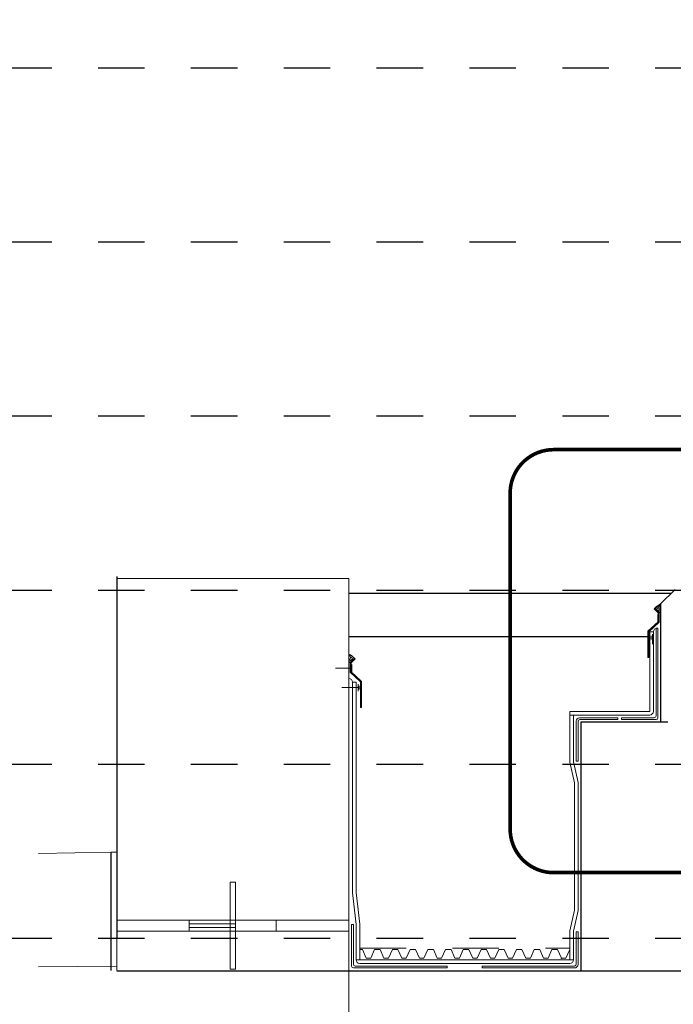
# Paper-space layout 'Layout1 (5)' of a CAD drawing. Header units: feet. Extents: x -61 to 79, y 0 to 11.
# Tile 4 of 16: x 3.75 to 5.16, y 1.69 to 3.81. Entities that reach past the tile are written whole.
import ezdxf
from ezdxf import colors
from ezdxf.entities.mleader import LeaderData, LeaderLine
from ezdxf.math import Vec2, Vec3

# ---------------------------------------------------------------- set-up
doc = ezdxf.new("R2010")
doc.units = ezdxf.units.FT
doc.header["$LTSCALE"] = 0.1
doc.header["$MEASUREMENT"] = 0
for name, pattern in [('Framing Section$0$DASHED', [0.75, 0.5, -0.25]), ('Framing Section$0$DGN Style 2', [10.034255, 6.020553, -4.013702]), ('Framing Section$0$DGN Style 3', [9.381796, 6.701283, -2.680513])]:
    doc.linetypes.add(name, pattern=pattern)
doc.layers.get('0').update_dxf_attribs({"color": 252})
for name, color, linetype, lineweight in [('Framing Section$0$BR_P_Slab_Object', 3, 'Continuous', 30), ('Framing Section$0$PV_P_Walk', 252, 'Continuous', 13), ('Framing Section$0$SC_Scratch6', 252, 'Continuous', 0), ('Framing Section$0$SC_Scratch7', 252, 'Continuous', 0), ('Framing Section$0$VG_P_Cells', 30, 'Continuous', 13), ('Framing Section$0$VG_P_Landscape_Limits', 3, 'Continuous', 0)]:
    doc.layers.add(name, color=color, linetype=linetype, lineweight=lineweight)
for name, color, linetype in [('Framing Section$0$L-ANNO-ELEVATION', 252, 'Framing Section$0$DASHED'), ('Framing Section$0$L-ANNO-NOTE', 30, 'Continuous'), ('Framing Section$0$L-DETL-ANNO', 190, 'Continuous'), ('Framing Section$0$L-SITE-FOUNDATION', 1, 'Continuous'), ('Framing Section$0$L-SITE-PLANTER', 30, 'Continuous'), ('Framing Section$0$L-SITE-SOIL', 13, 'Continuous')]:
    doc.layers.add(name, color=color, linetype=linetype)
doc.styles.add('Framing Section$0$ARIAL', font='arial.ttf', dxfattribs={"width": 0.9})

# ---------------------------------------------------------------- blocks, each defined once
blk = doc.blocks.new('*U331')
at = {"linetype": 'Framing Section$0$DASHED', "ltscale": 0.5, "const_width": 0.0104}
blk.add_lwpolyline([(0.125, 1.2152), (1.5694, 1.2152, -0.414214), (1.6944, 1.0902), (1.6944, 0.125, -0.414214), (1.5694, 0), (0.125, 0, -0.414214), (0, 0.125), (0, 1.0902, -0.414214)], format="xyb", close=True, dxfattribs=at)
blk = doc.blocks.new('Framing Section')
at = {"layer": 'Framing Section$0$SC_Scratch6'}
h = blk.add_hatch(dxfattribs=at)
h.set_pattern_fill('AR-SAND', color=256, scale=0.012, angle=-8.260491, style=0, pattern_type=2)
h.set_pattern_definition([(142.4995, (-13.85901, -61.61395), (0.00393806, 0.12042622), [0, -0.0949998, 0, -0.1062498, 0, -0.10156224]), (172.4995, (-13.85901, -61.61395), (-0.1106096, 0.1763852), [0, -0.05124984, 0, -0.0856248, 0, -0.03281244]), (212.4995, (-13.78213, -61.61394), (-0.19463336, 0.0003555), [0, -0.03124992, 0, -0.11249976, 0, -0.1468752]), (222.4995, (-13.78213, -61.61394), (-0.1878821, 0.0548563), [0, -0.01562496, 0, -0.07374984, 0, -0.08437488])])
h.paths.add_polyline_path([(-26.2448, -35.2836, -0.0853641), (-25.8244, -34.9715), (-25.8244, -35.5694), (-25.959, -35.5694)])
h = blk.add_hatch(dxfattribs=at)
h.set_pattern_fill('AR-SAND', color=256, scale=0.012, angle=-8.260491, style=0, pattern_type=2)
h.set_pattern_definition([(142.4995, (-13.85901, -61.61395), (0.00393806, 0.12042622), [0, -0.0949998, 0, -0.1062498, 0, -0.10156224]), (172.4995, (-13.85901, -61.61395), (-0.1106096, 0.1763852), [0, -0.05124984, 0, -0.0856248, 0, -0.03281244]), (212.4995, (-13.78213, -61.61394), (-0.19463336, 0.0003555), [0, -0.03124992, 0, -0.11249976, 0, -0.1468752]), (222.4995, (-13.78213, -61.61394), (-0.1878821, 0.0548563), [0, -0.01562496, 0, -0.07374984, 0, -0.08437488])])
h.paths.add_polyline_path([(-26.2448, -35.2836, -0.0853641), (-25.8244, -34.9715), (-25.8244, -35.5694), (-25.959, -35.5694)])
h = blk.add_hatch(dxfattribs=at)
h.set_pattern_fill('AR-SAND', color=256, scale=0.012, angle=-8.260491, style=0, pattern_type=2)
h.set_pattern_definition([(37.5, (-59.82516, -65.10369), (-0.00393705, 0.12042625), [0, -0.0949998, 0, -0.1062498, 0, -0.10156224]), (7.5, (-59.82516, -65.10369), (0.1106111, 0.1763843), [0, -0.05124984, 0, -0.0856248, 0, -0.03281244]), (327.5, (-59.90203, -65.10368), (0.19463336, 0.00035386), [0, -0.03124992, 0, -0.11249976, 0, -0.1468752]), (317.5, (-59.90203, -65.10368), (0.1878826, 0.0548548), [0, -0.01562496, 0, -0.07374984, 0, -0.08437488])])
h.paths.add_polyline_path([(-46.8976, -38.7387, 0.0853641), (-47.318, -38.4265), (-47.318, -39.0244), (-47.1833, -39.0244)])
h = blk.add_hatch(dxfattribs=at)
h.set_pattern_fill('AR-SAND', color=256, scale=0.012, angle=-8.260491, style=0, pattern_type=2)
h.set_pattern_definition([(37.5, (-59.82516, -65.10369), (-0.00393705, 0.12042625), [0, -0.0949998, 0, -0.1062498, 0, -0.10156224]), (7.5, (-59.82516, -65.10369), (0.1106111, 0.1763843), [0, -0.05124984, 0, -0.0856248, 0, -0.03281244]), (327.5, (-59.90203, -65.10368), (0.19463336, 0.00035386), [0, -0.03124992, 0, -0.11249976, 0, -0.1468752]), (317.5, (-59.90203, -65.10368), (0.1878826, 0.0548548), [0, -0.01562496, 0, -0.07374984, 0, -0.08437488])])
h.paths.add_polyline_path([(-46.8976, -38.7387, 0.0853641), (-47.318, -38.4265), (-47.318, -39.0244), (-47.1833, -39.0244)])
at = {"layer": 'Framing Section$0$BR_P_Slab_Object', "lineweight": 0}
blk.add_line((-63.693, -52.0892), (-63.318, -52.0892), dxfattribs=at)
blk.add_line((-63.693, -52.0892), (-63.318, -52.0892), dxfattribs=at)
at = {"layer": 'Framing Section$0$BR_P_Slab_Object'}
for p, q in [((-63.693, -60.2526), (-63.693, -52.0993)), ((-63.693, -60.2526), (-63.693, -52.0993)), ((-63.318, -60.2557), (19.6816, -60.2616)), ((-63.318, -60.2557), (19.6816, -60.2616))]:
    blk.add_line(p, q, dxfattribs=at)
at = {"layer": 'Framing Section$0$BR_P_Slab_Object', "flags": 128}
for points in [[(-25.8244, -34.9715), (-25.8244, -43.13)], [(-25.8244, -36.6399), (-25.8244, -43.13)], [(-25.3244, -43.13), (-31.3308, -43.13), (-31.3308, -51.0894)], [(-25.3244, -43.13), (-31.3308, -43.13), (-31.3308, -60.2549)], [(-25.8244, -43.13), (-31.3308, -43.13), (-31.3308, -51.0894)], [(-25.8244, -43.13), (-31.3308, -43.13), (-31.3308, -60.2549)]]:
    blk.add_lwpolyline(points, dxfattribs=at)
at = {"layer": 'Framing Section$0$L-ANNO-ELEVATION'}
for points in [[(297.0024, 1.9685), (-115.4796, 1.9685)], [(297.0024, -10.0315), (-115.4796, -10.0315)], [(297.0024, -22.0315), (-115.4796, -22.0315)], [(297.0024, -34.0315), (-115.4796, -34.0315)], [(297.0024, -46.0315), (-115.4796, -46.0315)], [(297.0024, -58.0315), (-115.4796, -58.0315)]]:
    blk.add_lwpolyline(points, dxfattribs=at)
at = {"layer": 'Framing Section$0$L-SITE-FOUNDATION'}
blk.add_lwpolyline([(-25.8244, -34.9715), (-24.8244, -33.9715)], dxfattribs=at)
at = {"layer": 'Framing Section$0$L-SITE-PLANTER'}
blk.add_lwpolyline([(-63.3104, -33.0715), (-63.3104, -58.0315)], dxfattribs=at)
at = {"layer": 'Framing Section$0$L-SITE-SOIL'}
for points in [[(-47.318, -34.2215), (-25.0744, -34.2215)], [(-47.318, -37.2215), (-26.6331, -37.2215)]]:
    blk.add_lwpolyline(points, dxfattribs=at)
at = {"layer": 'Framing Section$0$PV_P_Walk'}
for p, q in [((-63.693, -52.0892), (-68.7001, -52.1674)), ((-63.693, -52.0892), (-68.7001, -52.1674)), ((13.182, -60.2719), (-47.318, -60.2538)), ((-47.318, -60.2538), (-31.3308, -60.2549)), ((13.182, -60.2719), (-47.318, -60.2538)), ((-47.318, -60.2538), (-31.3308, -60.2549))]:
    blk.add_line(p, q, dxfattribs=at)
at = {"layer": 'Framing Section$0$SC_Scratch6'}
for p, q in [((-26.2193, -35.2575), (-26.2661, -35.3065)), ((-26.2193, -35.2575), (-26.2661, -35.3065)), ((-26.2193, -35.2575), (-25.9278, -35.5566)), ((-26.2193, -35.2575), (-25.9278, -35.5566)), ((-26.2661, -35.3065), (-25.9903, -35.5823)), ((-26.2661, -35.3065), (-25.9903, -35.5823)), ((-26.0281, -36.1947), (-26.0281, -35.6947)), ((-26.0281, -36.1947), (-26.0281, -35.6947)), ((-25.9903, -35.5823), (-25.9899, -36.1979)), ((-25.9903, -35.5823), (-25.9899, -36.1979)), ((-25.9278, -35.5566), (-25.9274, -36.225)), ((-25.9278, -35.5566), (-25.9274, -36.225)), ((-25.9899, -36.1979), (-26.6956, -36.8563)), ((-25.9899, -36.1979), (-26.6956, -36.8563)), ((-25.9274, -36.225), (-26.6331, -36.8835)), ((-25.9274, -36.225), (-26.6331, -36.8835)), ((-26.0119, -36.6318), (-26.1369, -36.6318)), ((-26.0119, -36.6318), (-26.1369, -36.6318)), ((-26.1369, -42.6925), (-26.1369, -36.647)), ((-26.0119, -42.8175), (-26.0119, -36.6318)), ((-26.6956, -36.8563), (-26.6956, -38.6609)), ((-26.6956, -36.8563), (-26.6956, -38.6609)), ((-26.6331, -36.8835), (-26.6331, -38.6609)), ((-26.6331, -36.8835), (-26.6331, -38.6609)), ((-26.3244, -36.8964), (-26.5744, -36.8964)), ((-26.3244, -36.8964), (-26.5744, -36.8964)), ((-26.5744, -42.38), (-26.5744, -36.8964)), ((-26.4705, -37.1766), (-26.4705, -37.4266)), ((-26.4705, -37.1766), (-26.4705, -37.4266)), ((-26.3244, -42.38), (-26.3244, -36.8964)), ((-26.6331, -38.6609), (-26.6956, -38.6609)), ((-26.6331, -38.6609), (-26.6956, -38.6609)), ((-47.2146, -39.0117), (-47.215, -39.6801)), ((-47.2146, -39.0117), (-47.215, -39.6801)), ((-46.9231, -38.7126), (-47.2146, -39.0117)), ((-46.9231, -38.7126), (-47.2146, -39.0117)), ((-47.1521, -39.0374), (-47.1525, -39.6529)), ((-47.1521, -39.0374), (-47.1525, -39.6529)), ((-46.8763, -38.7615), (-47.1521, -39.0374)), ((-46.8763, -38.7615), (-47.1521, -39.0374)), ((-47.1142, -39.6498), (-47.1142, -39.1498)), ((-47.1142, -39.6498), (-47.1142, -39.1498)), ((-46.9231, -38.7126), (-46.8763, -38.7615)), ((-46.9231, -38.7126), (-46.8763, -38.7615)), ((-26.5744, -42.38), (-26.5744, -39.0804)), ((-26.3244, -42.38), (-26.3244, -39.0804)), ((-26.1369, -42.6925), (-26.1369, -38.8158)), ((-26.0119, -42.8175), (-26.0119, -38.8158)), ((-47.1142, -39.3998), (-48.2425, -39.3998)), ((-47.1142, -39.3998), (-48.2425, -39.3998)), ((-47.215, -39.6801), (-46.5092, -40.3385)), ((-47.215, -39.6801), (-46.5092, -40.3385)), ((-47.1525, -39.6529), (-46.4467, -40.3114)), ((-47.1525, -39.6529), (-46.4467, -40.3114)), ((-47.0607, -54.882), (-47.0607, -40.366)), ((-47.0607, -40.366), (-46.8107, -40.366)), ((-47.0607, -54.882), (-47.0607, -40.366)), ((-47.0607, -40.366), (-46.8107, -40.366)), ((-46.8107, -54.8682), (-46.8107, -40.366)), ((-46.8107, -54.8682), (-46.8107, -40.366)), ((-46.603, -40.616), (-46.603, -40.866)), ((-46.603, -40.616), (-46.603, -40.866)), ((-46.5092, -40.3385), (-46.5092, -42.116)), ((-46.5092, -40.3385), (-46.5092, -42.116)), ((-46.4467, -40.3114), (-46.4467, -42.116)), ((-46.4467, -40.3114), (-46.4467, -42.116)), ((-46.6784, -40.741), (-47.8067, -40.741)), ((-46.6784, -40.741), (-47.8067, -40.741)), ((-46.5092, -42.116), (-46.4467, -42.116)), ((-46.5092, -42.116), (-46.4467, -42.116)), ((-32.09, -42.38), (-26.5744, -42.38)), ((-32.09, -45.8728), (-32.09, -42.38)), ((-32.09, -42.38), (-26.5744, -42.38)), ((-32.09, -45.8728), (-32.09, -42.38)), ((-32.09, -42.63), (-26.5744, -42.63)), ((-32.09, -42.63), (-26.5744, -42.63)), ((-31.84, -45.8469), (-31.84, -42.63)), ((-31.84, -45.8469), (-31.84, -42.63)), ((-31.6525, -43.0575), (-31.6521, -45.8175)), ((-31.6525, -43.0575), (-31.6521, -45.8175)), ((-31.5183, -45.8175), (-31.5183, -43.0625)), ((-31.5183, -45.8175), (-31.5183, -43.0625)), ((-28.7775, -42.8175), (-31.4125, -42.8175)), ((-28.7775, -42.8175), (-31.4125, -42.8175)), ((-28.7775, -42.9425), (-31.3983, -42.9425)), ((-28.7775, -42.9425), (-31.3983, -42.9425)), ((-28.7775, -42.8175), (-28.7775, -42.9425)), ((-28.7775, -42.8175), (-28.7775, -42.9425)), ((-28.5119, -42.8175), (-26.2618, -42.8175)), ((-28.5119, -42.8175), (-28.5119, -42.9425)), ((-28.5119, -42.8175), (-26.2618, -42.8175)), ((-28.5119, -42.8175), (-28.5119, -42.9425)), ((-28.5119, -42.9425), (-26.1369, -42.9425)), ((-28.5119, -42.9425), (-26.1369, -42.9425)), ((-32.09, -45.8728), (-31.7679, -47.3048)), ((-32.09, -45.8728), (-31.7679, -47.3048)), ((-31.84, -45.8469), (-31.5183, -47.277)), ((-31.84, -45.8469), (-31.5183, -47.277)), ((-31.6521, -45.8175), (-31.5183, -45.8175)), ((-31.6521, -45.8175), (-31.5183, -45.8175)), ((-31.7679, -56.0801), (-31.7679, -47.3048)), ((-31.7679, -56.0801), (-31.7679, -47.3048)), ((-31.5183, -56.1079), (-31.5183, -47.277)), ((-31.5183, -56.1079), (-31.5183, -47.277)), ((-47.0607, -54.882), (-46.818, -57.0663)), ((-47.0607, -54.882), (-46.818, -57.0663)), ((-46.8107, -54.8682), (-46.568, -57.0524)), ((-46.8107, -54.8682), (-46.568, -57.0524)), ((-32.09, -57.512), (-31.7679, -56.0801)), ((-32.09, -57.512), (-31.7679, -56.0801)), ((-31.84, -57.538), (-31.5183, -56.1079)), ((-31.84, -57.538), (-31.5183, -56.1079)), ((-47.1305, -59.9413), (-47.1305, -57.0663)), ((-47.1305, -57.0663), (-47.0055, -57.0663)), ((-47.1305, -59.9413), (-47.1305, -57.0663)), ((-47.1305, -57.0663), (-47.0055, -57.0663)), ((-47.0055, -59.8163), (-47.0055, -57.0663)), ((-47.0055, -59.8163), (-47.0055, -57.0663)), ((-46.818, -59.5038), (-46.818, -57.0663)), ((-46.818, -59.5038), (-46.818, -57.0663)), ((-46.568, -59.5038), (-46.568, -57.0524)), ((-46.568, -59.5038), (-46.568, -57.0524)), ((-32.09, -59.5038), (-32.09, -57.512)), ((-32.09, -59.5038), (-32.09, -57.512)), ((-31.84, -59.5038), (-31.84, -57.538)), ((-31.84, -59.5038), (-31.84, -57.538)), ((-31.6502, -57.5674), (-31.5183, -57.5674)), ((-31.6502, -57.5674), (-31.6498, -59.8213)), ((-31.6502, -57.5674), (-31.5183, -57.5674)), ((-31.6502, -57.5674), (-31.6498, -59.8213)), ((-31.5183, -59.8263), (-31.5183, -57.5674)), ((-31.5183, -59.8263), (-31.5183, -57.5674)), ((-46.818, -59.5038), (-31.8308, -59.5038)), ((-46.818, -59.5038), (-31.8308, -59.5038)), ((-40.5292, -60.0663), (-47.0055, -60.0663)), ((-40.5292, -60.0663), (-47.0055, -60.0663)), ((-40.5292, -59.9413), (-46.8805, -59.9413)), ((-40.5292, -59.9413), (-46.8805, -59.9413)), ((-46.568, -59.7538), (-32.0808, -59.7538)), ((-46.568, -59.7538), (-32.0808, -59.7538)), ((-40.5292, -60.0663), (-40.5292, -59.9413)), ((-40.5292, -60.0663), (-40.5292, -59.9413)), ((-38.1196, -59.9413), (-31.7698, -59.9413)), ((-38.1196, -60.0663), (-38.1196, -59.9413)), ((-38.1196, -59.9413), (-31.7698, -59.9413)), ((-38.1196, -60.0663), (-38.1196, -59.9413)), ((-38.1196, -60.0663), (-31.7583, -60.0663)), ((-38.1196, -60.0663), (-31.7583, -60.0663))]:
    blk.add_line(p, q, dxfattribs=at)
at = {"layer": 'Framing Section$0$SC_Scratch6', "linetype": 'Framing Section$0$DGN Style 2'}
for p, q in [((-58.318, -56.7769), (-52.318, -56.7769)), ((-58.318, -56.7769), (-58.318, -57.5269)), ((-58.318, -56.7769), (-52.318, -56.7769)), ((-58.318, -56.7769), (-58.318, -57.5269)), ((-52.318, -56.7769), (-52.318, -57.5269)), ((-52.318, -56.7769), (-52.318, -57.5269)), ((-58.318, -57.0269), (-52.318, -57.0269)), ((-58.318, -57.0269), (-52.318, -57.0269)), ((-58.318, -57.2769), (-52.318, -57.2769)), ((-58.318, -57.2769), (-52.318, -57.2769))]:
    blk.add_line(p, q, dxfattribs=at)
at = {"layer": 'Framing Section$0$SC_Scratch6', "flags": 128}
for points in [[(-26.3951, -37.7476), (-26.3951, -37.0516)], [(-26.3951, -37.7476), (-26.3951, -37.0516)], [(-46.6784, -40.991), (-46.6784, -40.491)], [(-46.6784, -40.991), (-46.6784, -40.491)]]:
    blk.add_lwpolyline(points, dxfattribs=at)
blk.add_lwpolyline([(-55.5055, -54.1519), (-55.5055, -60.1519), (-55.1305, -60.1519), (-55.1305, -54.1519)], close=True, dxfattribs=at)
blk.add_lwpolyline([(-55.5055, -54.1519), (-55.5055, -60.1519), (-55.1305, -60.1519), (-55.1305, -54.1519)], close=True, dxfattribs=at)
at = {"layer": 'Framing Section$0$SC_Scratch6'}
for centre, radius, start, end in [((-25.1271, -36.3497), 1.5446, 116.8359, 135), ((-25.1271, -36.3497), 1.5446, 116.8359, 135), ((-26.0427, -36.913), 0.2821, 94.543682, 176.618429), ((-26.0427, -36.913), 0.2821, 94.543682, 176.618429), ((-26.5744, -42.38), 0.25, 270, 360), ((-26.5744, -42.38), 0.25, 270, 360), ((-26.2619, -42.6925), 0.125, 270, 360), ((-26.2619, -42.6925), 0.125, 270, 360), ((-26.1369, -42.8175), 0.125, 270, 360), ((-26.1369, -42.8175), 0.125, 270, 360), ((-32.0808, -59.5038), 0.25, 270, 0), ((-32.0808, -59.5038), 0.25, 270, 0), ((-31.7698, -59.8213), 0.12, 269.999999, 0.009278), ((-31.7698, -59.8213), 0.12, 269.999999, 0.009278), ((-31.7583, -59.8263), 0.24, 270.000001, 0), ((-31.7583, -59.8263), 0.24, 270.000001, 0)]:
    blk.add_arc(centre, radius, start, end, dxfattribs=at)
at = {"layer": 'Framing Section$0$SC_Scratch6', "extrusion": (0, 0, -1)}
for centre, radius, start, end in [((48.0153, -39.8048), 1.5446, 116.8359, 135), ((48.0153, -39.8048), 1.5446, 116.8359, 135), ((47.3403, -40.3825), 0.2821, 94.543682, 176.618429), ((47.3403, -40.3825), 0.2821, 94.543682, 176.618429), ((31.4125, -43.0575), 0.24, 359.990721, 90), ((31.4125, -43.0575), 0.24, 359.990721, 90), ((31.3983, -43.0625), 0.12, 360, 90), ((31.3983, -43.0625), 0.12, 360, 90), ((46.568, -59.5038), 0.25, 270, 0), ((46.568, -59.5038), 0.25, 270, 0), ((47.0055, -59.9413), 0.125, 270, 0), ((47.0055, -59.9413), 0.125, 270, 0), ((46.8805, -59.8163), 0.125, 270, 0), ((46.8805, -59.8163), 0.125, 270, 0)]:
    blk.add_arc(centre, radius, start, end, dxfattribs=at)
at = {"layer": 'Framing Section$0$SC_Scratch7'}
for p, q in [((-47.318, -57.5269), (-47.318, -59.6416)), ((-47.318, -57.5269), (-47.318, -59.6416)), ((-31.3308, -57.5269), (-31.3308, -59.6416)), ((-31.3308, -57.5269), (-31.3308, -59.6416))]:
    blk.add_line(p, q, dxfattribs=at)
at = {"layer": 'Framing Section$0$SC_Scratch7', "flags": 128}
for points in [[(-46.4769, -58.789), (-46.568, -58.789), (-46.568, -58.789), (-46.3795, -58.7889), (-46.1161, -59.3986), (-45.8096, -59.3984), (-45.8096, -59.3984)], [(-46.4769, -58.789), (-46.568, -58.789), (-46.568, -58.789), (-46.3795, -58.7889), (-46.1161, -59.3986), (-45.8096, -59.3984), (-45.8096, -59.3984)], [(-46.1086, -59.3984), (-45.8096, -59.3984), (-45.538, -58.7889), (-45.1567, -58.7887), (-44.8932, -59.3984), (-44.5867, -59.3982), (-44.5867, -59.3982)], [(-46.1086, -59.3984), (-45.8096, -59.3984), (-45.538, -58.7889), (-45.1567, -58.7887), (-44.8932, -59.3984), (-44.5867, -59.3982), (-44.5867, -59.3982)], [(-44.8858, -59.3982), (-44.5867, -59.3982), (-44.3152, -58.7887), (-43.9338, -58.7885), (-43.6704, -59.3982), (-43.3639, -59.398), (-43.3639, -59.398)], [(-44.8858, -59.3982), (-44.5867, -59.3982), (-44.3152, -58.7887), (-43.9338, -58.7885), (-43.6704, -59.3982), (-43.3639, -59.398), (-43.3639, -59.398)], [(-43.663, -59.398), (-43.3639, -59.398), (-43.0923, -58.7885), (-42.711, -58.7883), (-42.4476, -59.398), (-42.141, -59.3978), (-42.141, -59.3978)], [(-43.663, -59.398), (-43.3639, -59.398), (-43.0923, -58.7885), (-42.711, -58.7883), (-42.4476, -59.398), (-42.141, -59.3978), (-42.141, -59.3978)], [(-42.4401, -59.3978), (-42.141, -59.3978), (-41.8695, -58.7883), (-41.4882, -58.7881), (-41.2247, -59.3978), (-40.9182, -59.3976), (-40.9182, -59.3976)], [(-42.4401, -59.3978), (-42.141, -59.3978), (-41.8695, -58.7883), (-41.4882, -58.7881), (-41.2247, -59.3978), (-40.9182, -59.3976), (-40.9182, -59.3976)], [(-41.2173, -59.3976), (-40.9182, -59.3976), (-40.6467, -58.7881), (-40.2653, -58.7879), (-40.0019, -59.3976), (-39.6954, -59.3974), (-39.6954, -59.3974)], [(-41.2173, -59.3976), (-40.9182, -59.3976), (-40.6467, -58.7881), (-40.2653, -58.7879), (-40.0019, -59.3976), (-39.6954, -59.3974), (-39.6954, -59.3974)], [(-39.9944, -59.3974), (-39.6954, -59.3974), (-39.4238, -58.7879), (-39.0425, -58.7877), (-38.779, -59.3974), (-38.4725, -59.3972), (-38.4725, -59.3972)], [(-39.9944, -59.3974), (-39.6954, -59.3974), (-39.4238, -58.7879), (-39.0425, -58.7877), (-38.779, -59.3974), (-38.4725, -59.3972), (-38.4725, -59.3972)], [(-38.7716, -59.3972), (-38.4725, -59.3972), (-38.201, -58.7877), (-37.8196, -58.7875), (-37.5562, -59.3972), (-37.2497, -59.397), (-37.2497, -59.397)], [(-38.7716, -59.3972), (-38.4725, -59.3972), (-38.201, -58.7877), (-37.8196, -58.7875), (-37.5562, -59.3972), (-37.2497, -59.397), (-37.2497, -59.397)], [(-36.0343, -59.3974), (-36.3334, -59.3974), (-36.6049, -58.7879), (-36.9863, -58.7877), (-37.2497, -59.3974), (-37.5562, -59.3972), (-37.5562, -59.3972)], [(-36.0343, -59.3974), (-36.3334, -59.3974), (-36.6049, -58.7879), (-36.9863, -58.7877), (-37.2497, -59.3974), (-37.5562, -59.3972), (-37.5562, -59.3972)], [(-34.8114, -59.3976), (-35.1105, -59.3976), (-35.3821, -58.7881), (-35.7634, -58.7879), (-36.0268, -59.3976), (-36.3334, -59.3974), (-36.3334, -59.3974)], [(-34.8114, -59.3976), (-35.1105, -59.3976), (-35.3821, -58.7881), (-35.7634, -58.7879), (-36.0268, -59.3976), (-36.3334, -59.3974), (-36.3334, -59.3974)], [(-33.5886, -59.3978), (-33.8877, -59.3978), (-34.1592, -58.7883), (-34.5406, -58.7881), (-34.804, -59.3978), (-35.1105, -59.3976), (-35.1105, -59.3976)], [(-33.5886, -59.3978), (-33.8877, -59.3978), (-34.1592, -58.7883), (-34.5406, -58.7881), (-34.804, -59.3978), (-35.1105, -59.3976), (-35.1105, -59.3976)], [(-32.3658, -59.398), (-32.6649, -59.398), (-32.9364, -58.7885), (-33.3177, -58.7883), (-33.5812, -59.398), (-33.8877, -59.3978), (-33.8877, -59.3978)], [(-32.3658, -59.398), (-32.6649, -59.398), (-32.9364, -58.7885), (-33.3177, -58.7883), (-33.5812, -59.398), (-33.8877, -59.3978), (-33.8877, -59.3978)], [(-32.3658, -59.398), (-32.09, -58.7885)], [(-32.3658, -59.398), (-32.09, -58.7885)]]:
    blk.add_lwpolyline(points, dxfattribs=at)
at = {"layer": 'Framing Section$0$SC_Scratch7'}
blk.add_point((-32.6649, -59.398), dxfattribs=at)
blk.add_point((-32.6649, -59.398), dxfattribs=at)
at = {"layer": 'Framing Section$0$VG_P_Cells', "ltscale": 0.125}
for p, q in [((-63.318, -33.2215), (-63.318, -56.7769)), ((-63.318, -33.2215), (-47.318, -33.2215)), ((-63.318, -33.2215), (-63.318, -56.7769)), ((-63.318, -33.2215), (-47.318, -33.2215)), ((-47.318, -33.2215), (-47.318, -57.5269)), ((-47.318, -33.2215), (-47.318, -57.5269))]:
    blk.add_line(p, q, dxfattribs=at)
at = {"layer": 'Framing Section$0$VG_P_Cells'}
for p, q in [((-47.3214, -70.0263), (-47.3214, -43.6632)), ((-63.318, -56.7769), (-47.318, -56.7769)), ((-63.318, -56.7769), (-47.318, -56.7769)), ((-63.318, -57.5269), (-63.318, -60.2538)), ((-63.318, -57.5269), (-47.318, -57.5269)), ((-63.318, -57.5269), (-63.318, -60.2538)), ((-63.318, -57.5269), (-47.318, -57.5269)), ((-47.318, -57.5269), (-47.318, -60.2538)), ((-47.318, -57.5269), (-47.318, -60.2538)), ((-31.3308, -57.5269), (-31.3308, -60.2538)), ((-31.3308, -57.5269), (-31.3308, -60.2538)), ((-68.7001, -59.9966), (-63.3214, -59.9445))]:
    blk.add_line(p, q, dxfattribs=at)
at = {"layer": 'Framing Section$0$VG_P_Landscape_Limits', "linetype": 'Framing Section$0$DGN Style 3'}
blk.add_line((-46.568, -58.6983), (-32.09, -58.6983), dxfattribs=at)
blk.add_line((-46.568, -58.6983), (-32.09, -58.6983), dxfattribs=at)
at = {"layer": 'Framing Section$0$L-DETL-ANNO', "xscale": 24, "yscale": 24, "zscale": 24}
blk.add_blockref('*U331', (-36.1962, -53.4953), dxfattribs=at)
at = {"layer": 'Framing Section$0$L-ANNO-NOTE'}
ml = blk.add_multileader_mtext('Standard', dxfattribs=at)
ml.set_content('772', color=11, style='Framing Section$0$ARIAL')
ml.set_leader_properties()
ml.build(insert=Vec2(0, 0))
ml.multileader.update_dxf_attribs({"has_dogleg": 0, "dogleg_length": 0.36, "arrow_head_size": 3.75, "scale": 10})
ctx = ml.context
ctx.base_point, ctx.scale, ctx.char_height, ctx.arrow_head_size, ctx.landing_gap_size, ctx.plane_origin = Vec3(-132.9506, 146.2327), 10, 3.75, 3.75, 1.5, Vec3(-152.9273, 133.3985)
notes = []
notes.append((ctx, [(0, (0, 0, 0), (0, 0), (1, 0), 1, [])]))
ctx.mtext.insert, ctx.mtext.flow_direction = Vec3(-131.4506, 148.1077), 5
ml = blk.add_multileader_mtext('Standard', dxfattribs=at)
ml.set_content('TOP OF TRELLIS REAR FRAMING', color=11, style='Framing Section$0$ARIAL')
ml.set_leader_properties()
ml.build(insert=Vec2(0, 0))
ml.multileader.update_dxf_attribs({"has_dogleg": 0, "dogleg_length": 0.36, "arrow_head_size": 3.75, "scale": 10})
ctx = ml.context
ctx.base_point, ctx.scale, ctx.char_height, ctx.arrow_head_size, ctx.landing_gap_size, ctx.plane_origin = Vec3(-175.9799, 121.0007), 10, 3.75, 3.75, 1.5, Vec3(-195.9566, 108.1985)
notes.append((ctx, [(0, (0, 0, 0), (0, 0), (1, 0), 1, [])]))
ctx.mtext.insert, ctx.mtext.width, ctx.mtext.flow_direction = Vec3(-174.4799, 122.9077), 61.115566, 5
ml = blk.add_multileader_mtext('Standard', dxfattribs=at)
ml.set_content('769', color=11, style='Framing Section$0$ARIAL')
ml.set_leader_properties()
ml.build(insert=Vec2(0, 0))
ml.multileader.update_dxf_attribs({"has_dogleg": 0, "dogleg_length": 0.36, "arrow_head_size": 3.75, "scale": 10})
ctx = ml.context
ctx.base_point, ctx.scale, ctx.char_height, ctx.arrow_head_size, ctx.landing_gap_size, ctx.plane_origin = Vec3(-132.9506, 110.2007), 10, 3.75, 3.75, 1.5, Vec3(-152.9273, 97.3985)
notes.append((ctx, [(0, (0, 0, 0), (0, 0), (1, 0), 1, [])]))
ctx.mtext.insert, ctx.mtext.flow_direction = Vec3(-131.4506, 112.1077), 5
ml = blk.add_multileader_mtext('Standard', dxfattribs=at)
ml.set_content('762', color=11, style='Framing Section$0$ARIAL')
ml.set_leader_properties()
ml.build(insert=Vec2(0, 0))
ml.multileader.update_dxf_attribs({"has_dogleg": 0, "dogleg_length": 0.36, "arrow_head_size": 3.75, "scale": 10})
ctx = ml.context
ctx.base_point, ctx.scale, ctx.char_height, ctx.arrow_head_size, ctx.landing_gap_size, ctx.plane_origin = Vec3(-132.9506, 26.2007), 10, 3.75, 3.75, 1.5, Vec3(-152.9273, 13.3985)
notes.append((ctx, [(0, (0, 0, 0), (0, 0), (1, 0), 1, [])]))
ctx.mtext.insert, ctx.mtext.flow_direction = Vec3(-131.4506, 28.1077), 5
ml = blk.add_multileader_mtext('Standard', dxfattribs=at)
ml.set_content('761', color=11, style='Framing Section$0$ARIAL')
ml.set_leader_properties()
ml.build(insert=Vec2(0, 0))
ml.multileader.update_dxf_attribs({"has_dogleg": 0, "dogleg_length": 0.36, "arrow_head_size": 3.75, "scale": 10})
ctx = ml.context
ctx.base_point, ctx.scale, ctx.char_height, ctx.arrow_head_size, ctx.landing_gap_size, ctx.plane_origin = Vec3(-132.9506, 14.2007), 10, 3.75, 3.75, 1.5, Vec3(-152.9273, 1.3985)
notes.append((ctx, [(0, (0, 0, 0), (0, 0), (1, 0), 1, [])]))
ctx.mtext.insert, ctx.mtext.flow_direction = Vec3(-131.4506, 16.1077), 5
ml = blk.add_multileader_mtext('Standard', dxfattribs=at)
ml.set_content('760', color=11, style='Framing Section$0$ARIAL')
ml.set_leader_properties()
ml.build(insert=Vec2(0, 0))
ml.multileader.update_dxf_attribs({"has_dogleg": 0, "dogleg_length": 0.36, "arrow_head_size": 3.75, "scale": 10})
ctx = ml.context
ctx.base_point, ctx.scale, ctx.char_height, ctx.arrow_head_size, ctx.landing_gap_size, ctx.plane_origin = Vec3(-132.9506, 2.2007), 10, 3.75, 3.75, 1.5, Vec3(-152.9273, -10.6015)
notes.append((ctx, [(0, (0, 0, 0), (0, 0), (1, 0), 1, [])]))
ctx.mtext.insert, ctx.mtext.flow_direction = Vec3(-131.4506, 4.1077), 5
ml = blk.add_multileader_mtext('Standard', dxfattribs=at)
ml.set_content('759', color=11, style='Framing Section$0$ARIAL')
ml.set_leader_properties()
ml.build(insert=Vec2(0, 0))
ml.multileader.update_dxf_attribs({"has_dogleg": 0, "dogleg_length": 0.36, "arrow_head_size": 3.75, "scale": 10})
ctx = ml.context
ctx.base_point, ctx.scale, ctx.char_height, ctx.arrow_head_size, ctx.landing_gap_size, ctx.plane_origin = Vec3(-132.9506, -9.7993), 10, 3.75, 3.75, 1.5, Vec3(-152.9273, -22.6015)
notes.append((ctx, [(0, (0, 0, 0), (0, 0), (1, 0), 1, [])]))
ctx.mtext.insert, ctx.mtext.flow_direction = Vec3(-131.4506, -7.8923), 5
ml = blk.add_multileader_mtext('Standard', dxfattribs=at)
ml.set_content('758', color=11, style='Framing Section$0$ARIAL')
ml.set_leader_properties()
ml.build(insert=Vec2(0, 0))
ml.multileader.update_dxf_attribs({"has_dogleg": 0, "dogleg_length": 0.36, "arrow_head_size": 3.75, "scale": 10})
ctx = ml.context
ctx.base_point, ctx.scale, ctx.char_height, ctx.arrow_head_size, ctx.landing_gap_size, ctx.plane_origin = Vec3(-132.9506, -21.7993), 10, 3.75, 3.75, 1.5, Vec3(-152.9273, -34.6015)
notes.append((ctx, [(0, (0, 0, 0), (0, 0), (1, 0), 1, [])]))
ctx.mtext.insert, ctx.mtext.flow_direction = Vec3(-131.4506, -19.8923), 5
ml = blk.add_multileader_mtext('Standard', dxfattribs=at)
ml.set_content('757', color=11, style='Framing Section$0$ARIAL')
ml.set_leader_properties()
ml.build(insert=Vec2(0, 0))
ml.multileader.update_dxf_attribs({"has_dogleg": 0, "dogleg_length": 0.36, "arrow_head_size": 3.75, "scale": 10})
ctx = ml.context
ctx.base_point, ctx.scale, ctx.char_height, ctx.arrow_head_size, ctx.landing_gap_size, ctx.plane_origin = Vec3(-132.9506, -33.7993), 10, 3.75, 3.75, 1.5, Vec3(-152.9273, -46.6015)
notes.append((ctx, [(0, (0, 0, 0), (0, 0), (1, 0), 1, [])]))
ctx.mtext.insert, ctx.mtext.flow_direction = Vec3(-131.4506, -31.8923), 5
ml = blk.add_multileader_mtext('Standard', dxfattribs=at)
ml.set_content('756', color=11, style='Framing Section$0$ARIAL')
ml.set_leader_properties()
ml.build(insert=Vec2(0, 0))
ml.multileader.update_dxf_attribs({"has_dogleg": 0, "dogleg_length": 0.36, "arrow_head_size": 3.75, "scale": 10})
ctx = ml.context
ctx.base_point, ctx.scale, ctx.char_height, ctx.arrow_head_size, ctx.landing_gap_size, ctx.plane_origin = Vec3(-132.9506, -45.7993), 10, 3.75, 3.75, 1.5, Vec3(-152.9273, -58.6015)
notes.append((ctx, [(0, (0, 0, 0), (0, 0), (1, 0), 1, [])]))
ctx.mtext.insert, ctx.mtext.flow_direction = Vec3(-131.4506, -43.8923), 5
ml = blk.add_multileader_mtext('Standard', dxfattribs=at)
ml.set_content('755', color=11, style='Framing Section$0$ARIAL')
ml.set_leader_properties()
ml.build(insert=Vec2(0, 0))
ml.multileader.update_dxf_attribs({"has_dogleg": 0, "dogleg_length": 0.36, "arrow_head_size": 3.75, "scale": 10})
ctx = ml.context
ctx.base_point, ctx.scale, ctx.char_height, ctx.arrow_head_size, ctx.landing_gap_size, ctx.plane_origin = Vec3(-132.9506, -57.7993), 10, 3.75, 3.75, 1.5, Vec3(-152.9273, -70.6015)
notes.append((ctx, [(0, (0, 0, 0), (0, 0), (1, 0), 1, [])]))
ctx.mtext.insert, ctx.mtext.flow_direction = Vec3(-131.4506, -55.8923), 5
ml = blk.add_multileader_mtext('Standard', dxfattribs=at)
ml.set_content('754', color=11, style='Framing Section$0$ARIAL')
ml.set_leader_properties()
ml.build(insert=Vec2(0, 0))
ml.multileader.update_dxf_attribs({"has_dogleg": 0, "dogleg_length": 0.36, "arrow_head_size": 3.75, "scale": 10})
ctx = ml.context
ctx.base_point, ctx.scale, ctx.char_height, ctx.arrow_head_size, ctx.landing_gap_size, ctx.plane_origin = Vec3(-132.9506, -69.7993), 10, 3.75, 3.75, 1.5, Vec3(-152.9273, -82.6015)
notes.append((ctx, [(0, (0, 0, 0), (0, 0), (1, 0), 1, [])]))
ctx.mtext.insert, ctx.mtext.flow_direction = Vec3(-131.4506, -67.8923), 5
for ctx, leaders in notes:
    for number, flags, end, landing, length, lines in leaders:
        leader = LeaderData()
        leader.index, (leader.has_last_leader_line, leader.has_dogleg_vector, leader.attachment_direction) = number, flags
        leader.last_leader_point, leader.dogleg_vector, leader.dogleg_length = Vec3(end), Vec3(landing), length
        for number, points, colour, breaks in lines:
            line = LeaderLine()
            line.index, line.vertices, line.color, line.breaks = number, Vec3.list(points), colors.encode_raw_color(colour), breaks
            leader.lines.append(line)
        ctx.leaders.append(leader)

psp = doc.layouts.new('Layout1 (5)')

# ---------------------------------------------------------------- block references
at = {"xscale": 0.03125, "yscale": 0.03125, "zscale": 0.03125}
psp.add_blockref('Framing Section', (5.9368, 3.6483), dxfattribs=at)

doc.saveas('drawing.dxf')
